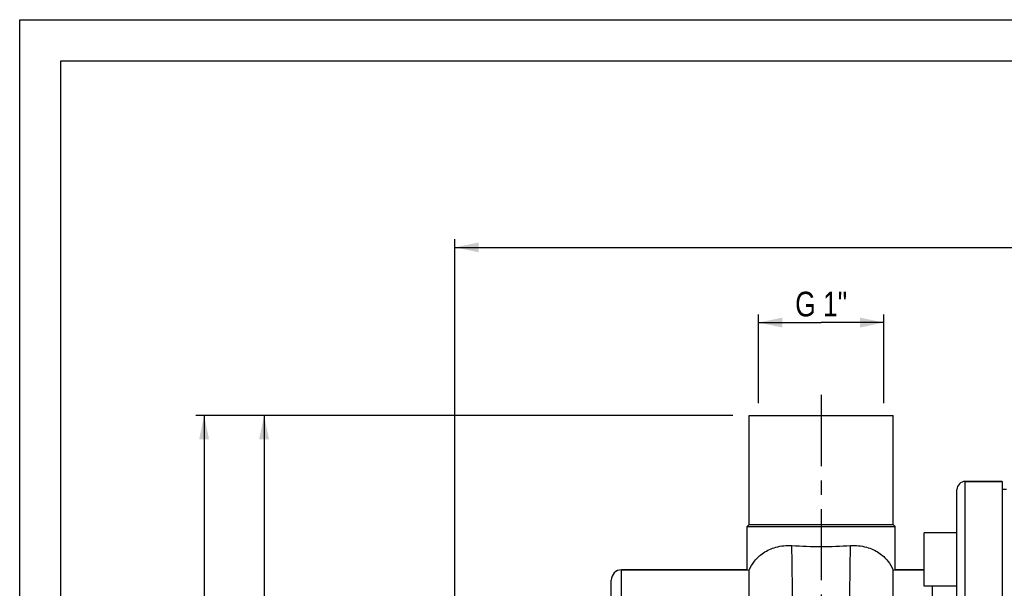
# Model space of a CAD drawing. Header units: millimetres. Extents: x 0 to 841, y 0 to 594.
# Tile 4 of 10: x 0 to 239, y 456 to 594. Entities that reach past the tile are written whole.
import ezdxf

# ---------------------------------------------------------------- set-up
doc = ezdxf.new("R2010")
doc.units = ezdxf.units.MM
doc.header["$LTSCALE"] = 46.2
doc.linetypes.add('CENTER', pattern=[0.6, 0.375, -0.075, 0.075, -0.075])
doc.layers.get('0').update_dxf_attribs({"linetype": 'CONTINUOUS'})
for name, color, linetype in [('ASSI', 7, 'CONTINUOUS'), ('GEOM', 7, 'CONTINUOUS'), ('QUOTE', 7, 'CONTINUOUS')]:
    doc.layers.add(name, color=color, linetype=linetype)
doc.styles.get("Standard").update_dxf_attribs({"font": 'txt', "width": 0.8})
doc.dimstyles.new('DIMSTYLE_1', dxfattribs={"dimtxt": 6, "dimasz": 5.8, "dimexe": 1, "dimexo": 2, "dimgap": 0.75, "dimtad": 1, "dimdec": 3, "dimtxsty": 'Standard', "dimblk": '_FILLED', "dimblk1": '_FILLED', "dimblk2": '_FILLED', "dimcen": 0.09, "dimadec": 3, "dimazin": 2, "dimtp": 0.5, "dimtm": 0.5, "dimtfac": 1, "dimtdec": 3, "dimtofl": 0, "dimtmove": 0, "dimatfit": 3, "dimldrblk": '_FILLED', "dimfxl": 0, "dimtolj": 1, "dimarcsym": 0})
doc.dimstyles.new('DIMSTYLE_3', dxfattribs={"dimtxt": 6, "dimasz": 5.8, "dimexe": 1, "dimexo": 2, "dimgap": 0.75, "dimtad": 1, "dimdec": 3, "dimtxsty": 'Standard', "dimblk": '_FILLED', "dimblk1": '_FILLED', "dimblk2": '_FILLED', "dimcen": 0.09, "dimadec": 3, "dimazin": 2, "dimtp": 0.3, "dimtm": 0.3, "dimtfac": 1, "dimtdec": 3, "dimtofl": 0, "dimtmove": 0, "dimatfit": 3, "dimldrblk": '_FILLED', "dimfxl": 0, "dimtolj": 1, "dimarcsym": 0})
doc.dimstyles.new('DIMSTYLE_4', dxfattribs={"dimtxt": 6, "dimasz": 5.8, "dimexe": 1, "dimexo": 2, "dimgap": 0.75, "dimtad": 1, "dimdec": 3, "dimtxsty": 'Standard', "dimblk": '_FILLED', "dimblk1": '_FILLED', "dimblk2": '_FILLED', "dimcen": 0.09, "dimadec": 3, "dimazin": 2, "dimtp": 0.8, "dimtm": 0.8, "dimtfac": 1, "dimtdec": 3, "dimtofl": 0, "dimtmove": 0, "dimatfit": 3, "dimldrblk": '_FILLED', "dimfxl": 0, "dimtolj": 1, "dimarcsym": 0})

# ---------------------------------------------------------------- blocks, each defined once
blk = doc.blocks.new('_FILLED')
at = {"color": 0, "linetype": 'ByBlock'}
blk.add_solid([(0, 0), (-1, 0.207), (-1, -0.207)], dxfattribs=at)
blk = doc.blocks.new('*D13')
at = {"layer": 'QUOTE', "color": 2, "linetype": 'Continuous'}
for p, q in [((179.52, 521.87), (179.52, 522.37)), ((179.52, 500.77), (179.52, 521.87)), ((210.02, 521.87), (210.02, 522.37)), ((210.02, 500.77), (210.02, 521.87)), ((179.52, 520.37), (194.77, 520.37)), ((210.02, 520.37), (194.77, 520.37))]:
    blk.add_line(p, q, dxfattribs=at)
at = {"layer": 'QUOTE', "color": 2, "linetype": 'Continuous', "xscale": 5.8, "yscale": 5.8, "zscale": 5.8, "rotation": 180}
blk.add_blockref('_FILLED', (179.52, 520.37), dxfattribs=at)
at = {"layer": 'QUOTE', "color": 2, "linetype": 'Continuous', "xscale": 5.8, "yscale": 5.8, "zscale": 5.8}
blk.add_blockref('_FILLED', (210.02, 520.37), dxfattribs=at)
at = {"layer": 'QUOTE', "color": 2, "linetype": 'Continuous', "insert": (194.77, 527.87), "char_height": 6, "width": 21.75, "attachment_point": 2, "line_spacing_factor": 0.9}
blk.add_mtext('G 1"', dxfattribs=at)
blk = doc.blocks.new('*D14')
at = {"layer": 'QUOTE', "color": 2, "linetype": 'Continuous'}
for p, q in [((105.77, 392.27), (105.77, 540.65)), ((105.77, 538.65), (309.02, 538.65)), ((512.27, 538.65), (309.02, 538.65)), ((512.27, 435.56), (512.27, 540.65))]:
    blk.add_line(p, q, dxfattribs=at)
at = {"layer": 'QUOTE', "color": 2, "linetype": 'Continuous', "xscale": 5.8, "yscale": 5.8, "zscale": 5.8, "rotation": 180}
blk.add_blockref('_FILLED', (105.77, 538.65), dxfattribs=at)
at = {"layer": 'QUOTE', "color": 2, "linetype": 'Continuous', "xscale": 5.8, "yscale": 5.8, "zscale": 5.8}
blk.add_blockref('_FILLED', (512.27, 538.65), dxfattribs=at)
at = {"layer": 'QUOTE', "color": 2, "linetype": 'Continuous', "insert": (309.02, 546.15), "char_height": 6, "width": 29.85, "attachment_point": 2, "line_spacing_factor": 0.9}
blk.add_mtext('406,5', dxfattribs=at)
blk = doc.blocks.new('*D16')
at = {"layer": 'QUOTE', "color": 2, "linetype": 'Continuous'}
for p, q in [((173.27, 497.77), (57.39, 497.77)), ((59.39, 497.77), (59.39, 431.77)), ((59.39, 365.77), (59.39, 431.77)), ((96.61, 365.77), (57.39, 365.77))]:
    blk.add_line(p, q, dxfattribs=at)
at = {"layer": 'QUOTE', "color": 2, "linetype": 'Continuous', "xscale": 5.8, "yscale": 5.8, "zscale": 5.8}
for p, rotation in [((59.39, 497.77), 90), ((59.39, 365.77), 270)]:
    blk.add_blockref('_FILLED', p, dxfattribs=dict(at, rotation=rotation))
at = {"layer": 'QUOTE', "color": 2, "linetype": 'Continuous', "insert": (51.89, 430.54), "char_height": 6, "width": 16.2, "attachment_point": 2, "rotation": 90, "line_spacing_factor": 0.9}
blk.add_mtext('132', dxfattribs=at)
blk = doc.blocks.new('*D17')
at = {"layer": 'QUOTE', "color": 2, "linetype": 'Continuous'}
for p, q in [((173.27, 497.77), (42.82, 497.77)), ((44.82, 497.77), (44.82, 372.77)), ((44.82, 247.77), (44.82, 372.77)), ((243.27, 247.77), (42.82, 247.77))]:
    blk.add_line(p, q, dxfattribs=at)
at = {"layer": 'QUOTE', "color": 2, "linetype": 'Continuous', "xscale": 5.8, "yscale": 5.8, "zscale": 5.8}
for p, rotation in [((44.82, 497.77), 90), ((44.82, 247.77), 270)]:
    blk.add_blockref('_FILLED', p, dxfattribs=dict(at, rotation=rotation))
at = {"layer": 'QUOTE', "color": 2, "linetype": 'Continuous', "insert": (37.32, 372.77), "char_height": 6, "width": 19.8, "attachment_point": 2, "rotation": 90, "line_spacing_factor": 0.9}
blk.add_mtext('250', dxfattribs=at)

msp = doc.modelspace()

# ---------------------------------------------------------------- linework, layer by layer
at = {"color": 7, "linetype": 'Continuous'}
for p, q in [((0, 0), (0, 594)), ((0, 594), (840, 594)), ((10, 10), (10, 584)), ((10, 584), (830, 584))]:
    msp.add_line(p, q, dxfattribs=at)
at = {"layer": 'ASSI', "color": 2, "linetype": 'CENTER'}
msp.add_line((194.7703, 502.7689), (194.7703, 265.8204), dxfattribs=at)
at = {"layer": 'ASSI', "color": 7, "linetype": 'Continuous'}
for p, q in [((177.2703, 471.2689), (177.2703, 497.7689)), ((177.2717, 497.7689), (212.2689, 497.7689)), ((212.2703, 471.2689), (212.2703, 497.7689)), ((229.7703, 481.7689), (238.7703, 481.7689)), ((238.7703, 481.7689), (238.7703, 249.7689)), ((239.7703, 479.7689), (238.7703, 479.7689)), ((176.7703, 460.2689), (176.7703, 470.7685)), ((212.7703, 460.2689), (212.7703, 470.7685)), ((219.7703, 456.2763), (219.7703, 469.2763)), ((227.7703, 469.2763), (219.7703, 469.2763)), ((146.2703, 460.2689), (176.7703, 460.2689)), ((212.7703, 460.2689), (219.7703, 460.2689)), ((227.7703, 456.2763), (219.7703, 456.2763))]:
    msp.add_line(p, q, dxfattribs=at)
at = {"layer": 'GEOM', "color": 9, "linetype": 'Continuous'}
for p, q in [((229.7703, 249.7689), (229.7703, 481.7689)), ((146.2703, 271.2689), (146.2703, 460.2689))]:
    msp.add_line(p, q, dxfattribs=at)
at = {"layer": 'GEOM', "color": 7, "linetype": 'Continuous'}
for p, q in [((238.7703, 481.7689), (229.7703, 481.7689)), ((227.7703, 251.7689), (227.7703, 479.7689)), ((177.2705, 471.2687), (176.7703, 470.7685)), ((176.7703, 470.7685), (194.7703, 470.7689)), ((177.2703, 471.2689), (212.2703, 471.2689)), ((194.7703, 470.7689), (212.7703, 470.7685)), ((212.2701, 471.2687), (212.7703, 470.7685)), ((176.7703, 460.2689), (146.2703, 460.2689)), ((176.7703, 460.2689), (177.2703, 460.175)), ((177.2703, 271.2689), (177.2703, 460.175)), ((212.2703, 460.175), (212.7703, 460.2689)), ((212.2703, 271.2689), (212.2703, 460.175)), ((219.7703, 460.2689), (212.7703, 460.2689)), ((143.7703, 273.7689), (143.7703, 457.7689)), ((221.7702, 456.2763), (221.7703, 412.4507))]:
    msp.add_line(p, q, dxfattribs=at)
for centre, radius, start, end in [((229.7703, 479.7689), 2, 90, 180), ((194.7817, 580.0946), 114.1625, 266.397231, 269.994267), ((194.7256, 581.1518), 115.2197, 270.022241, 273.586261), ((146.2703, 457.7689), 2.5, 90, 180)]:
    msp.add_arc(centre, radius, start, end, dxfattribs=at)
for points, knots in [([(177.2703, 460.175), (177.6061, 460.9674), (178.5497, 462.5727), (180.7578, 464.5989), (183.8865, 466.0053), (186.326, 466.2378), (187.6079, 466.1577)], [0, 0, 0, 0, 0.20327349, 0.43363648, 0.69664475, 1, 1, 1, 1]), ([(201.9327, 466.1577), (203.2146, 466.2378), (205.6541, 466.0053), (208.7828, 464.5989), (210.9909, 462.5727), (211.9345, 460.9674), (212.2703, 460.175)], [0, 0, 0, 0, 0.30335816, 0.56636421, 0.79672479, 1, 1, 1, 1])]:
    msp.add_open_spline(points, degree=3, knots=knots, dxfattribs=at)
at = {"layer": 'GEOM', "color": 9, "linetype": 'Continuous'}
for points in [[(183.7811, 269.169), (183.8449, 269.169), (183.9427, 269.2677), (184.0271, 269.4251), (184.1451, 269.7144), (184.2784, 270.2102), (184.5102, 271.3585), (184.7711, 273.3243), (185.0638, 276.3027), (185.3463, 280.0859), (185.6184, 284.641), (185.8757, 289.9286), (186.1172, 295.9024), (186.3418, 302.5104), (186.6265, 312.4164), (186.9271, 325.9089), (187.2101, 343.0918), (187.4304, 361.1536), (187.5944, 379.4616), (187.7427, 402.5261), (187.8181, 423.8429), (187.8268, 442.6648), (187.7992, 453.1805), (187.7513, 460.1348), (187.6801, 464.1257), (187.6375, 465.5745), (187.6079, 466.1577)], [(205.7595, 269.169), (205.6957, 269.169), (205.5979, 269.2677), (205.5135, 269.4251), (205.3955, 269.7144), (205.2622, 270.2102), (205.0304, 271.3585), (204.7695, 273.3243), (204.4768, 276.3027), (204.1943, 280.0859), (203.9222, 284.641), (203.6649, 289.9286), (203.4234, 295.9024), (203.1988, 302.5104), (202.9141, 312.4164), (202.6135, 325.9089), (202.3305, 343.0918), (202.1102, 361.1536), (201.9462, 379.4616), (201.7979, 402.5261), (201.7224, 423.8429), (201.7138, 442.6648), (201.7414, 453.1805), (201.7893, 460.1348), (201.8605, 464.1257), (201.903, 465.5745), (201.9327, 466.1577)]]:
    msp.add_open_spline(points, degree=3, knots=[0, 0, 0, 0, 0.00097105, 0.00176709, 0.00280982, 0.00567072, 0.00958897, 0.02060791, 0.03581943, 0.05510634, 0.07830773, 0.10522512, 0.13562588, 0.16924577, 0.20579167, 0.286361, 0.37451941, 0.46718257, 0.56110615, 0.65300042, 0.81800827, 0.88534136, 0.93928696, 0.9779563, 0.99111799, 1, 1, 1, 1], dxfattribs=at)

# ---------------------------------------------------------------- dimensions: what is measured, and where the dimension line sits
at = {"layer": 'QUOTE', "color": 2, "linetype": 'Continuous'}
dim = msp.add_linear_dim(base=(512.2703, 538.6539), p1=(105.7703, 390.2689), p2=(512.2703, 433.5633), dimstyle='DIMSTYLE_4', dxfattribs=at)
dim.commit()
dim.dimension.update_dxf_attribs({"geometry": '*D14', "text_midpoint": (308.6203, 538.6539), "dimtype": 160})
dim = msp.add_linear_dim(base=(210.0203, 520.374), p1=(179.5203, 498.7689), p2=(210.0203, 498.7689), text='<>G 1"', dimstyle='DIMSTYLE_3', dxfattribs=at)
dim.commit()
dim.dimension.update_dxf_attribs({"geometry": '*D13', "text_midpoint": (194.3703, 520.374), "dimtype": 160})
for base, p1, p2, angle, picture, middle in [((44.8235, 247.7689), (175.2703, 497.7689), (245.2703, 247.7689), 270, '*D17', (44.8235, 372.3689)), ((59.3855, 497.7689), (98.6119, 365.7689), (175.2703, 497.7689), 90, '*D16', (59.3855, 430.1415))]:
    dim = msp.add_linear_dim(base=base, p1=p1, p2=p2, angle=angle, dimstyle='DIMSTYLE_1', dxfattribs=at)
    dim.commit()
    dim.dimension.update_dxf_attribs({"geometry": picture, "text_midpoint": middle, "dimtype": 160})

doc.saveas('drawing.dxf')
